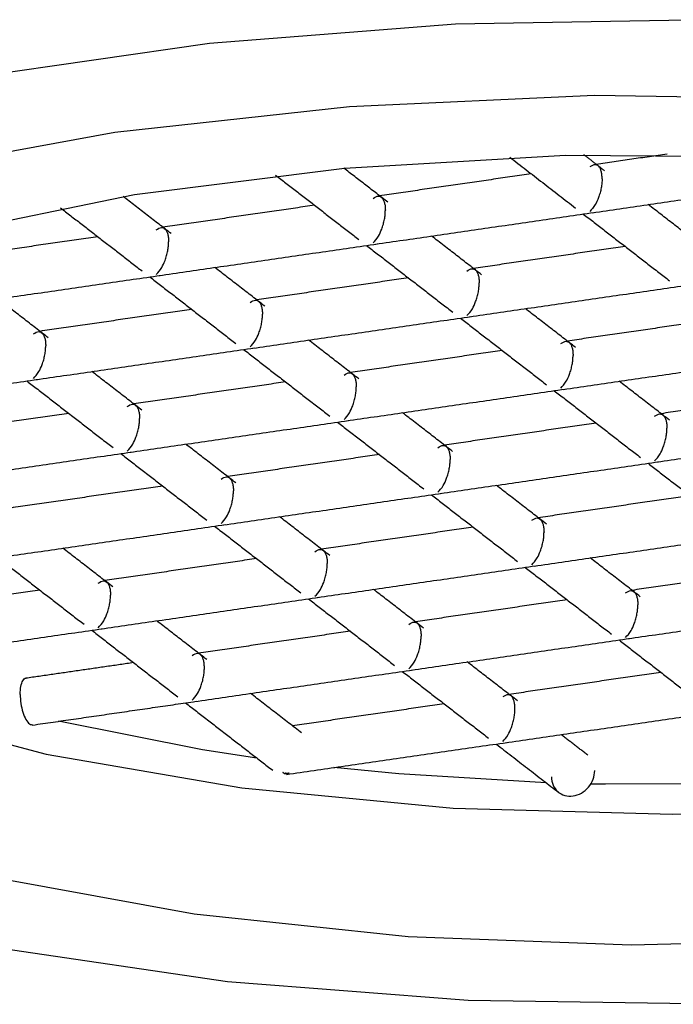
# Model space of a CAD drawing. Header units: millimetres. Extents: x 5307.743 to 5308.023, y 719.539 to 719.604.
# Tile 3 of 6: x 5307.84447 to 5307.85, y 719.55479 to 719.56313. Entities that reach past the tile are written whole.
import ezdxf

# ---------------------------------------------------------------- set-up
doc = ezdxf.new("R2010")
doc.units = ezdxf.units.MM
doc.layers.add('SANINDUSA', color=3, linetype='Continuous')

msp = doc.modelspace()

# ---------------------------------------------------------------- linework, layer by layer
at = {"layer": 'SANINDUSA', "flags": 128}
for points in [[(5307.858034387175, 719.5620503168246), (5307.856347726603, 719.5624905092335), (5307.854454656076, 719.5628234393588), (5307.852415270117, 719.5630385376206), (5307.850294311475, 719.5631289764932), (5307.848159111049, 719.5630918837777), (5307.846077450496, 719.5629284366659), (5307.844115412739, 719.5626438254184), (5307.842335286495, 719.5622470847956), (5307.84079357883, 719.5617508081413), (5307.839539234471, 719.5611707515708), (5307.838612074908, 719.5605253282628), (5307.838041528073, 719.5598350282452), (5307.837845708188, 719.5591217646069)], [(5307.838418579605, 719.5582074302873), (5307.838373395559, 719.5589079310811), (5307.838707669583, 719.559599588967), (5307.839410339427, 719.560259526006), (5307.84045816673, 719.560865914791), (5307.841816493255, 719.5613986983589), (5307.843440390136, 719.5618402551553), (5307.845276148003, 719.562175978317), (5307.847263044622, 719.5623947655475), (5307.849335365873, 719.5624893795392), (5307.851424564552, 719.5624566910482), (5307.853461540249, 719.5622977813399), (5307.855378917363, 719.5620179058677), (5307.857113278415, 719.561626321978), (5307.858607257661, 719.5611359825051)], [(5307.840668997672, 719.5573094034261), (5307.84008284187, 719.557915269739), (5307.83984954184, 719.5585473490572), (5307.83997752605, 719.5591827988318), (5307.84046217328, 719.5597986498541), (5307.841285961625, 719.5603726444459), (5307.84241912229, 719.5608840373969), (5307.84382069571, 719.5613143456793), (5307.845440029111, 719.561648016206), (5307.847218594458, 719.5618729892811), (5307.849092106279, 719.5619811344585), (5307.85099285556, 719.5619685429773), (5307.852852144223, 719.5618356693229), (5307.85460276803, 719.5615873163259), (5307.856181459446, 719.5612324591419)], [(5307.840351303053, 719.5596923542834), (5307.840346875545, 719.5595320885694), (5307.840558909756, 719.5589122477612), (5307.841127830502, 719.5583181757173), (5307.842031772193, 719.557772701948), (5307.843235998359, 719.5572967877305), (5307.844694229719, 719.5569087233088), (5307.846350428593, 719.5566234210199), (5307.848140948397, 719.5564518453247), (5307.849996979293, 719.5564005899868), (5307.851847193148, 719.5564716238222), (5307.853620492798, 719.5566622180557), (5307.855248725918, 719.5569650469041), (5307.856669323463, 719.557368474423), (5307.857827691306, 719.5578569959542), (5307.85867931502, 719.5584118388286), (5307.859191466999, 719.5590116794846), (5307.859344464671, 719.5596334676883), (5307.859340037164, 719.5596923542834)], [(5307.861272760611, 719.5590736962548), (5307.861317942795, 719.5583731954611), (5307.860983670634, 719.5576815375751), (5307.860280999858, 719.5570216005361), (5307.859233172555, 719.5564152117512), (5307.85787484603, 719.5558824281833), (5307.856250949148, 719.5554408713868), (5307.854415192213, 719.5551051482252), (5307.852428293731, 719.5548863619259), (5307.850355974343, 719.5547917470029), (5307.848266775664, 719.5548244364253), (5307.846229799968, 719.5549833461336), (5307.844312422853, 719.5552632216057), (5307.842578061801, 719.5556548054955), (5307.841084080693, 719.5561451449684)], [(5307.855084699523, 719.5557870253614), (5307.853378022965, 719.5555064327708), (5307.851543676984, 719.5553391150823), (5307.849647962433, 719.5552911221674), (5307.847759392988, 719.5553641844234), (5307.845946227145, 719.5555556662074), (5307.844273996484, 719.5558586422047), (5307.842803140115, 719.5562621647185), (5307.841586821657, 719.5567516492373), (5307.840668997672, 719.5573094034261)], [(5307.846477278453, 719.5568773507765), (5307.846017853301, 719.5569468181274), (5307.844798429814, 719.5571882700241)], [(5307.848927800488, 719.5566676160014), (5307.847680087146, 719.5567426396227), (5307.84712939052, 719.5567962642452)], [(5307.850428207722, 719.5566579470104), (5307.849430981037, 719.5566547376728), (5307.849302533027, 719.5566570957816)]]:
    msp.add_lwpolyline(points, dxfattribs=at)
at = {"layer": 'SANINDUSA'}
for points in [[(5307.848618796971, 719.5619653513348), (5307.849176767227, 719.5615336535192)], [(5307.849421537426, 719.5618500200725), (5307.849247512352, 719.5619846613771)], [(5307.849950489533, 719.5619904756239), (5307.849352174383, 719.5619036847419)], [(5307.84758620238, 719.5615837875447), (5307.847213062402, 719.5618724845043)], [(5307.846635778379, 719.5618133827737), (5307.847341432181, 719.5612674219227)], [(5307.848801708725, 719.561823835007), (5307.8475168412, 719.5616374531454)], [(5307.849320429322, 719.5614948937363), (5307.851166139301, 719.56176263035)], [(5307.845750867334, 719.5613175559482), (5307.845344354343, 719.5616320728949)], [(5307.844815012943, 719.5615358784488), (5307.845506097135, 719.5610011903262)], [(5307.846966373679, 719.5615576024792), (5307.845681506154, 719.5613712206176)], [(5307.850216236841, 719.561235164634), (5307.849792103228, 719.5615633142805)], [(5307.847485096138, 719.5612286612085), (5307.849330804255, 719.5614963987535)], [(5307.849241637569, 719.5614834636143), (5307.849971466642, 719.560918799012)], [(5307.845131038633, 719.5612913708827), (5307.843846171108, 719.5611049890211)], [(5307.848380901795, 719.5609689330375), (5307.847956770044, 719.5612970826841)], [(5307.845649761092, 719.560962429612), (5307.847495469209, 719.5612301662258)], [(5307.847406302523, 719.5612172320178), (5307.848136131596, 719.5606525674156)], [(5307.84959640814, 719.5612089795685), (5307.848311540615, 719.5610225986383)], [(5307.846545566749, 719.5607027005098), (5307.846121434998, 719.5610308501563)], [(5307.843814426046, 719.5606961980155), (5307.845660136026, 719.5609639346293)], [(5307.845570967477, 719.5609510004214), (5307.84630079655, 719.5603863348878)], [(5307.847761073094, 719.560942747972), (5307.846476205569, 719.5607563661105)], [(5307.848279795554, 719.5606138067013), (5307.850125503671, 719.5608815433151)], [(5307.844710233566, 719.5604364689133), (5307.844286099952, 719.5607646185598)], [(5307.849175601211, 719.5603540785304), (5307.84875146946, 719.5606822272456)], [(5307.845925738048, 719.5606765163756), (5307.844640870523, 719.560490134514)], [(5307.846444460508, 719.5603475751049), (5307.848290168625, 719.5606153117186)], [(5307.848201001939, 719.5606023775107), (5307.848930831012, 719.5600377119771)], [(5307.850391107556, 719.5605941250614), (5307.849106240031, 719.5604077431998)], [(5307.844609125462, 719.5600813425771), (5307.846454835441, 719.5603490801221)], [(5307.847340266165, 719.5600878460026), (5307.846916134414, 719.5604159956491)], [(5307.846365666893, 719.5603361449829), (5307.847095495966, 719.5597714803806)], [(5307.84855577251, 719.5603278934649), (5307.847270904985, 719.5601415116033)], [(5307.849074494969, 719.5599989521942), (5307.850920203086, 719.5602666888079)], [(5307.845504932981, 719.5598216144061), (5307.845080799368, 719.5601497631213)], [(5307.842773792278, 719.5598151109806), (5307.844619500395, 719.5600828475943)], [(5307.844530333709, 719.5600699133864), (5307.845260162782, 719.5595052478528)], [(5307.846720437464, 719.5600616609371), (5307.845435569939, 719.5598752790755)], [(5307.849970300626, 719.5597392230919), (5307.849546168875, 719.5600673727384)], [(5307.847239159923, 719.5597327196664), (5307.84908486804, 719.5600004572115)], [(5307.848995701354, 719.5599875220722), (5307.849725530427, 719.5594228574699)], [(5307.851185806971, 719.5599792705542), (5307.849900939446, 719.5597928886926)], [(5307.844885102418, 719.5597954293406), (5307.843600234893, 719.5596090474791)], [(5307.84813496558, 719.5594729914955), (5307.847710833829, 719.5598011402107)], [(5307.845403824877, 719.5594664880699), (5307.847249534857, 719.5597342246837)], [(5307.847160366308, 719.5597212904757), (5307.847890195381, 719.5591566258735)], [(5307.849350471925, 719.5597130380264), (5307.8480656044, 719.5595266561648)], [(5307.849869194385, 719.559384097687), (5307.851714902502, 719.5596518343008)], [(5307.846299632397, 719.5592067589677), (5307.845875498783, 719.5595349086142)], [(5307.843568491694, 719.5592002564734), (5307.845414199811, 719.5594679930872)], [(5307.845325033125, 719.559455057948), (5307.846054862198, 719.5588903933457)], [(5307.847515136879, 719.55944680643), (5307.846230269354, 719.5592604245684)], [(5307.848033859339, 719.5591178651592), (5307.849879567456, 719.559385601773)], [(5307.84979040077, 719.5593726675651), (5307.850520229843, 719.5588080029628)], [(5307.848929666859, 719.5588581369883), (5307.848505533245, 719.5591862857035)], [(5307.845679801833, 719.5591805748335), (5307.844394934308, 719.5589941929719)], [(5307.846198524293, 719.5588516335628), (5307.848044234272, 719.5591193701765)], [(5307.847955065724, 719.5591064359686), (5307.848684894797, 719.558541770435)], [(5307.850145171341, 719.5590981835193), (5307.848860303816, 719.5589118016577)], [(5307.84436319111, 719.558585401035), (5307.846208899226, 719.5588531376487)], [(5307.847094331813, 719.5585919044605), (5307.846670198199, 719.558920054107)], [(5307.846119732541, 719.5588402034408), (5307.846849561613, 719.5582755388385)], [(5307.848309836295, 719.5588319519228), (5307.84702496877, 719.5586455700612)], [(5307.848828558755, 719.5585030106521), (5307.850674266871, 719.5587707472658)], [(5307.845258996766, 719.558325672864), (5307.844834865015, 719.5586538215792)], [(5307.844284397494, 719.5585739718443), (5307.845014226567, 719.5580093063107)], [(5307.846474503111, 719.558565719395), (5307.845189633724, 719.5583793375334)], [(5307.849724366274, 719.5582432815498), (5307.84930023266, 719.5585714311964)], [(5307.846993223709, 719.5582367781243), (5307.848838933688, 719.5585045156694)], [(5307.848749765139, 719.5584915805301), (5307.849479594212, 719.5579269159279)], [(5307.850939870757, 719.5584833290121), (5307.849655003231, 719.5582969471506)], [(5307.844639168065, 719.5582994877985), (5307.84335430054, 719.558113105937)], [(5307.847889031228, 719.5579770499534), (5307.847464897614, 719.5583051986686)], [(5307.845157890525, 719.5579705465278), (5307.847003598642, 719.5582382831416)], [(5307.846914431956, 719.5582253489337), (5307.847644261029, 719.5576606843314)], [(5307.84910453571, 719.5582170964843), (5307.847819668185, 719.5580307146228)], [(5307.84962325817, 719.5578881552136), (5307.851468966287, 719.5581558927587)], [(5307.846053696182, 719.5577108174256), (5307.845629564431, 719.5580389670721)], [(5307.843322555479, 719.557704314), (5307.845168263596, 719.5579720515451)], [(5307.84507909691, 719.5579591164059), (5307.845808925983, 719.5573944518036)], [(5307.847269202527, 719.5579508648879), (5307.845984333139, 719.5577644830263)], [(5307.847787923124, 719.5576219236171), (5307.849633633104, 719.5578896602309)], [(5307.849544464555, 719.557876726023), (5307.850274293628, 719.5573120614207)], [(5307.845433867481, 719.5576846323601), (5307.844520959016, 719.5575522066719)], [(5307.848683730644, 719.5573621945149), (5307.84825959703, 719.5576903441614)], [(5307.845952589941, 719.5573556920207), (5307.847798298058, 719.5576234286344)], [(5307.847709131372, 719.5576104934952), (5307.848438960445, 719.5570458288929)], [(5307.849899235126, 719.5576022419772), (5307.848614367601, 719.5574158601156)], [(5307.844578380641, 719.5571563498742), (5307.845962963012, 719.5573571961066)], [(5307.846856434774, 719.5570897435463), (5307.846424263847, 719.557424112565)], [(5307.845873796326, 719.5573442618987), (5307.846611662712, 719.5567733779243)], [(5307.848063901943, 719.5573360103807), (5307.846779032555, 719.5571496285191)], [(5307.84858262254, 719.55700706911), (5307.850428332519, 719.5572748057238)], [(5307.849278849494, 719.5569017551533), (5307.849054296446, 719.5570754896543)], [(5307.846728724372, 719.5567381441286), (5307.848592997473, 719.5570085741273)], [(5307.848503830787, 719.556995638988), (5307.849034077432, 719.5565853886)], [(5307.846712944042, 719.5567429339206), (5307.846696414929, 719.5567557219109)], [(5307.846723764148, 719.5567510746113), (5307.846712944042, 719.5567429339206)], [(5307.846751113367, 719.5567484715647), (5307.846712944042, 719.5567429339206)]]:
    msp.add_open_spline(points, degree=1, dxfattribs=at)
for points, knots in [([(5307.849400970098, 719.5617816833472), (5307.849400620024, 719.5617932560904), (5307.849399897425, 719.5618171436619), (5307.849393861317, 719.5618474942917), (5307.849384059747, 719.5618728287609), (5307.849367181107, 719.5618951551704), (5307.849339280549, 719.5619074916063), (5307.849312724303, 719.561891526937), (5307.849296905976, 719.5618820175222)], [0, 0, 0, 0, 0.09925278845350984, 0.2048700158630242, 0.3198235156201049, 0.4464326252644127, 0.6702655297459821, 1, 1, 1, 1]), ([(5307.849400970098, 719.5617816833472), (5307.84940056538, 719.5617694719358), (5307.849399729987, 719.5617442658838), (5307.849393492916, 719.561703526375), (5307.849383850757, 719.5616617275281), (5307.849367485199, 719.5616112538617), (5307.849337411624, 719.5615498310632), (5307.849312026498, 719.5615218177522), (5307.849296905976, 719.5615051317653)], [0, 0, 0, 0, 0.09924632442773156, 0.2048582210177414, 0.3198117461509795, 0.4464309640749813, 0.670269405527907, 1, 1, 1, 1]), ([(5307.84746157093, 719.5616157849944), (5307.847476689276, 719.5616253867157), (5307.847502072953, 719.5616415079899), (5307.847532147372, 719.5616288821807), (5307.847548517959, 719.561606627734), (5307.847558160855, 719.5615813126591), (5307.847564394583, 719.5615509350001), (5307.8475652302, 719.5615270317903), (5307.847565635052, 719.5615154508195)], [0, 0, 0, 0, 0.3297004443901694, 0.553566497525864, 0.6801751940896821, 0.7951207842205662, 0.9007371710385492, 1, 1, 1, 1]), ([(5307.84746157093, 719.5612388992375), (5307.847477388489, 719.5612554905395), (5307.847503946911, 719.5612833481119), (5307.847531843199, 719.5613450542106), (5307.847548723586, 719.5613954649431), (5307.847558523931, 719.5614372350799), (5307.847564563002, 719.5614780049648), (5307.847565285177, 719.5615032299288), (5307.847565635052, 719.5615154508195)], [0, 0, 0, 0, 0.329694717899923, 0.5535728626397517, 0.6801641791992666, 0.7951165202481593, 0.9007388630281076, 0.9999999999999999, 0.9999999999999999, 0.9999999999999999, 0.9999999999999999]), ([(5307.845626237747, 719.5613495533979), (5307.845641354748, 719.5613591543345), (5307.845666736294, 719.5613752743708), (5307.845696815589, 719.5613626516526), (5307.845713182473, 719.5613403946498), (5307.845722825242, 719.5613150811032), (5307.845729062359, 719.5612847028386), (5307.845729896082, 719.5612607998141), (5307.845730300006, 719.561249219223)], [0, 0, 0, 0, 0.3296991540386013, 0.5535670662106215, 0.6801756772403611, 0.7951201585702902, 0.9007393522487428, 1, 1, 1, 1]), ([(5307.845626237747, 719.5609726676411), (5307.84564205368, 719.5609892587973), (5307.845668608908, 719.561017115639), (5307.845696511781, 719.5610788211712), (5307.845713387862, 719.5611292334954), (5307.845723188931, 719.561171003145), (5307.845729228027, 719.5612117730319), (5307.845729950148, 719.5612369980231), (5307.845730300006, 719.561249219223)], [0, 0, 0, 0, 0.3297039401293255, 0.5535786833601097, 0.6801688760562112, 0.7951195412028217, 0.9007379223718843, 0.9999999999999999, 0.9999999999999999, 0.9999999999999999, 0.9999999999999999]), ([(5307.848256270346, 719.5610009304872), (5307.848271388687, 719.561010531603), (5307.848296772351, 719.5610266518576), (5307.848326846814, 719.5610140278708), (5307.848343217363, 719.5609917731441), (5307.848352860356, 719.5609664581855), (5307.848359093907, 719.5609360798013), (5307.848359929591, 719.5609121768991), (5307.848360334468, 719.5609005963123)], [0, 0, 0, 0, 0.3297004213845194, 0.5535663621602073, 0.6801751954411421, 0.7951209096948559, 0.9007392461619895, 1, 1, 1, 1]), ([(5307.848256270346, 719.5606240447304), (5307.848272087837, 719.5606406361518), (5307.848298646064, 719.5606684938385), (5307.848326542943, 719.5607301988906), (5307.848343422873, 719.5607806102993), (5307.848353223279, 719.5608223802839), (5307.848359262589, 719.5608631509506), (5307.848359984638, 719.560888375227), (5307.848360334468, 719.5609005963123)], [0, 0, 0, 0, 0.3296930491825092, 0.5535683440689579, 0.6801611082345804, 0.7951128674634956, 0.900732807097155, 1, 1, 1, 1]), ([(5307.846420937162, 719.5607346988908), (5307.846436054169, 719.5607442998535), (5307.846461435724, 719.5607604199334), (5307.846491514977, 719.5607477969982), (5307.846507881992, 719.5607255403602), (5307.846517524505, 719.560700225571), (5307.84652376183, 719.5606698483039), (5307.846524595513, 719.5606459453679), (5307.846524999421, 719.5606343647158)], [0, 0, 0, 0, 0.3296992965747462, 0.5535673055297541, 0.6801759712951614, 0.7951219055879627, 0.9007393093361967, 0.9999999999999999, 0.9999999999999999, 0.9999999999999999, 0.9999999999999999]), ([(5307.846420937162, 719.5603578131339), (5307.846436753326, 719.5603744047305), (5307.846463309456, 719.5604022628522), (5307.846491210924, 719.5604639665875), (5307.846508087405, 719.560514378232), (5307.846517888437, 719.5605561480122), (5307.846523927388, 719.5605969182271), (5307.846524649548, 719.5606221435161), (5307.846524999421, 719.5606343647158)], [0, 0, 0, 0, 0.3296932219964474, 0.553571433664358, 0.6801614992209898, 0.7951139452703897, 0.9007363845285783, 1, 1, 1, 1]), ([(5307.844585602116, 719.560468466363), (5307.844600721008, 719.5604780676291), (5307.844626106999, 719.560494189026), (5307.844656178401, 719.5604815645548), (5307.84467254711, 719.5604593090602), (5307.844682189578, 719.5604339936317), (5307.844688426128, 719.5604036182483), (5307.844689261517, 719.5603797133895), (5307.844689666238, 719.560368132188)], [0, 0, 0, 0, 0.3296854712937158, 0.5535718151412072, 0.6801803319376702, 0.7951269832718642, 0.900745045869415, 1, 1, 1, 1]), ([(5307.844585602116, 719.5600915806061), (5307.844601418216, 719.5601081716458), (5307.844627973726, 719.5601360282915), (5307.844655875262, 719.5601977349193), (5307.844672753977, 719.5602481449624), (5307.844682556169, 719.5602899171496), (5307.844688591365, 719.5603306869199), (5307.84468931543, 719.5603559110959), (5307.844689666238, 719.560368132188)], [0, 0, 0, 0, 0.3297036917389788, 0.5535782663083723, 0.680169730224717, 0.7951154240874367, 0.9007335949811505, 0.9999999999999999, 0.9999999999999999, 0.9999999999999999, 0.9999999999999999]), ([(5307.849050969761, 719.5603860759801), (5307.849066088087, 719.560395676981), (5307.849091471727, 719.5604117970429), (5307.849121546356, 719.5603991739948), (5307.849137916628, 719.5603769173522), (5307.849147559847, 719.5603516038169), (5307.849153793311, 719.5603212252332), (5307.849154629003, 719.5602973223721), (5307.849155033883, 719.5602857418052)], [0, 0, 0, 0, 0.3297005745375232, 0.5535666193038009, 0.6801764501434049, 0.7951208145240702, 0.9007392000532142, 0.9999999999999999, 0.9999999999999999, 0.9999999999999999, 0.9999999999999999]), ([(5307.849050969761, 719.5600091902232), (5307.849066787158, 719.5600257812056), (5307.849093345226, 719.5600536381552), (5307.849121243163, 719.5601153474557), (5307.849138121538, 719.5601657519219), (5307.849147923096, 719.5602075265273), (5307.849153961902, 719.5602482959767), (5307.849154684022, 719.5602735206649), (5307.849155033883, 719.5602857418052)], [0, 0, 0, 0, 0.3296917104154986, 0.5535660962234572, 0.6801648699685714, 0.7951112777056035, 0.9007332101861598, 1, 1, 1, 1]), ([(5307.847215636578, 719.5601198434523), (5307.847230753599, 719.5601294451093), (5307.847256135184, 719.560145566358), (5307.847286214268, 719.5601329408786), (5307.847302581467, 719.5601106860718), (5307.847312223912, 719.5600853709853), (5307.847318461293, 719.5600549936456), (5307.847319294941, 719.5600310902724), (5307.847319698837, 719.5600195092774)], [0, 0, 0, 0, 0.3296990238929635, 0.5535669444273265, 0.6801744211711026, 0.7951201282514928, 0.9007373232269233, 1, 1, 1, 1]), ([(5307.847215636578, 719.5597429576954), (5307.847231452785, 719.5597595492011), (5307.847258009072, 719.5597874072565), (5307.847285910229, 719.5598491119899), (5307.84730278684, 719.5598995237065), (5307.847312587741, 719.5599412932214), (5307.847318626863, 719.5599820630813), (5307.84731934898, 719.5600072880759), (5307.847319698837, 719.5600195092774)], [0, 0, 0, 0, 0.3296934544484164, 0.5535735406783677, 0.680163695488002, 0.7951162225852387, 0.9007363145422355, 1, 1, 1, 1]), ([(5307.845380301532, 719.5598536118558), (5307.845395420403, 719.5598632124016), (5307.845420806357, 719.5598793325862), (5307.84545087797, 719.5598667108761), (5307.845467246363, 719.5598444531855), (5307.845476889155, 719.5598191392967), (5307.845483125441, 719.5597887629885), (5307.845483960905, 719.5597648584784), (5307.845484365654, 719.5597532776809)], [0, 0, 0, 0, 0.3296856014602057, 0.5535719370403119, 0.6801815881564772, 0.7951270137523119, 0.9007470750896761, 1, 1, 1, 1]), ([(5307.849845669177, 719.5597712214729), (5307.849860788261, 719.5597808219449), (5307.849886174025, 719.5597969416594), (5307.849916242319, 719.5597843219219), (5307.849932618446, 719.5597620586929), (5307.849942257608, 719.559736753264), (5307.849948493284, 719.5597063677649), (5307.849949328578, 719.5596824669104), (5307.849949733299, 719.5596708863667)], [0, 0, 0, 0, 0.329698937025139, 0.5535824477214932, 0.6801734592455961, 0.7951341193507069, 0.9007375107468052, 1, 1, 1, 1]), ([(5307.845380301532, 719.559476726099), (5307.845396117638, 719.5594933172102), (5307.845422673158, 719.5595211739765), (5307.845450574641, 719.5595828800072), (5307.845467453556, 719.5596332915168), (5307.845477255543, 719.5596750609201), (5307.845483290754, 719.5597158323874), (5307.845484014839, 719.5597410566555), (5307.845484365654, 719.5597532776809)], [0, 0, 0, 0, 0.3297022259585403, 0.5535758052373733, 0.6801667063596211, 0.7951144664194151, 0.9007340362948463, 1, 1, 1, 1]), ([(5307.849845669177, 719.5593943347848), (5307.849861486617, 719.5594109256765), (5307.849888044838, 719.5594387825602), (5307.849915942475, 719.559500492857), (5307.849932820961, 719.5595508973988), (5307.849942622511, 719.5595926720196), (5307.84994866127, 719.5596334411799), (5307.849949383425, 719.5596586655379), (5307.849949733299, 719.5596708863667)], [0, 0, 0, 0, 0.32969193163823, 0.5535681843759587, 0.680167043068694, 0.7951135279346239, 0.9007355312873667, 1, 1, 1, 1]), ([(5307.848010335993, 719.5595049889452), (5307.848025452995, 719.5595145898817), (5307.848050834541, 719.559530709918), (5307.848080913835, 719.5595180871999), (5307.84809728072, 719.5594958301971), (5307.848106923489, 719.5594705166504), (5307.848113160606, 719.5594401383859), (5307.848113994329, 719.5594162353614), (5307.848114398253, 719.5594046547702)], [0, 0, 0, 0, 0.3296991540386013, 0.5535670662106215, 0.6801756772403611, 0.7951201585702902, 0.9007393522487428, 1, 1, 1, 1]), ([(5307.848010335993, 719.5591281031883), (5307.848026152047, 719.5591446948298), (5307.848052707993, 719.5591725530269), (5307.848080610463, 719.5592342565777), (5307.848097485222, 719.5592846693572), (5307.848107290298, 719.5593264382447), (5307.848113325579, 719.5593672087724), (5307.848114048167, 719.5593924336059), (5307.848114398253, 719.5594046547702)], [0, 0, 0, 0, 0.3296932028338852, 0.5535714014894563, 0.6801635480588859, 0.795117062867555, 0.9007363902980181, 1, 1, 1, 1]), ([(5307.846175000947, 719.5592387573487), (5307.846190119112, 719.5592483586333), (5307.846215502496, 719.5592644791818), (5307.846245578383, 719.5592518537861), (5307.84626194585, 719.5592295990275), (5307.846271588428, 719.5592042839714), (5307.846277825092, 719.5591739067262), (5307.846278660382, 719.5591500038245), (5307.846279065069, 719.5591384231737)], [0, 0, 0, 0, 0.3297011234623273, 0.5535678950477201, 0.680175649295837, 0.7951216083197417, 0.9007390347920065, 1, 1, 1, 1]), ([(5307.846175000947, 719.5588618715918), (5307.846190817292, 719.5588784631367), (5307.846217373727, 719.5589063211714), (5307.84624527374, 719.5589680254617), (5307.846262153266, 719.559018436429), (5307.846271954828, 719.559060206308), (5307.846277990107, 719.5591009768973), (5307.846278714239, 719.5591262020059), (5307.846279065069, 719.5591384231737)], [0, 0, 0, 0, 0.3296929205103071, 0.5535709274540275, 0.6801622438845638, 0.7951145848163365, 0.9007362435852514, 1, 1, 1, 1]), ([(5307.848805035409, 719.558890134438), (5307.848820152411, 719.5588997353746), (5307.848845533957, 719.5589158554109), (5307.848875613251, 719.5589032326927), (5307.848891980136, 719.5588809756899), (5307.848901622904, 719.5588556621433), (5307.848907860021, 719.5588252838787), (5307.848908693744, 719.5588013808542), (5307.848909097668, 719.5587898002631)], [0, 0, 0, 0, 0.3296991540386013, 0.5535670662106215, 0.6801756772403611, 0.7951201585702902, 0.9007393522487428, 1, 1, 1, 1]), ([(5307.848805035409, 719.5585132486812), (5307.848820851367, 719.558529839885), (5307.848847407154, 719.558557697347), (5307.848875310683, 719.5586194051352), (5307.848892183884, 719.5586698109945), (5307.848901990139, 719.5587115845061), (5307.848908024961, 719.5587523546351), (5307.848908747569, 719.5587775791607), (5307.848909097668, 719.5587898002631)], [0, 0, 0, 0, 0.3296903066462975, 0.55356653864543, 0.6801640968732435, 0.7951117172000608, 0.9007330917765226, 1, 1, 1, 1]), ([(5307.846969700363, 719.5586239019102), (5307.846984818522, 719.5586335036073), (5307.847010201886, 719.5586496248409), (5307.847040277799, 719.5586369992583), (5307.847056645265, 719.5586147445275), (5307.847066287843, 719.5585894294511), (5307.847072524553, 719.5585590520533), (5307.84707335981, 719.5585351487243), (5307.847073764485, 719.5585235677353)], [0, 0, 0, 0, 0.3297006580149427, 0.5535668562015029, 0.6801742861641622, 0.7951199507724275, 0.9007371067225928, 0.9999999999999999, 0.9999999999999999, 0.9999999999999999, 0.9999999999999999]), ([(5307.846969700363, 719.5582470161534), (5307.846985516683, 719.5582636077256), (5307.847012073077, 719.5582914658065), (5307.84703997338, 719.5583531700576), (5307.847056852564, 719.5584035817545), (5307.847066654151, 719.5584453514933), (5307.847072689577, 719.5584861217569), (5307.847073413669, 719.5585113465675), (5307.847073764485, 719.5585235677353)], [0, 0, 0, 0, 0.3296930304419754, 0.5535711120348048, 0.6801645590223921, 0.7951169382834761, 0.9007362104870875, 1, 1, 1, 1]), ([(5307.845134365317, 719.5583576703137), (5307.845149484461, 719.5583672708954), (5307.845174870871, 719.5583833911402), (5307.845204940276, 719.5583707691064), (5307.845221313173, 719.5583485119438), (5307.845230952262, 719.5583231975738), (5307.845237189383, 719.5582928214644), (5307.845238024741, 719.5582689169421), (5307.845238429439, 719.5582573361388)], [0, 0, 0, 0, 0.3296855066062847, 0.5535717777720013, 0.6801827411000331, 0.7951270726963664, 0.9007471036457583, 1, 1, 1, 1]), ([(5307.849599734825, 719.5582752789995), (5307.849614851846, 719.5582848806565), (5307.84964023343, 719.5583010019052), (5307.849670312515, 719.5582883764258), (5307.849686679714, 719.558266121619), (5307.849696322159, 719.5582408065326), (5307.84970255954, 719.5582104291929), (5307.849703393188, 719.5581865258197), (5307.849703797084, 719.5581749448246)], [0, 0, 0, 0, 0.3296990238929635, 0.5535669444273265, 0.6801744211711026, 0.7951201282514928, 0.9007373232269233, 1, 1, 1, 1]), ([(5307.845134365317, 719.5579807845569), (5307.845150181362, 719.557997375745), (5307.845176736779, 719.55802523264), (5307.84520463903, 719.5580869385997), (5307.845221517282, 719.5581373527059), (5307.845231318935, 719.5581791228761), (5307.845237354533, 719.5582198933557), (5307.845238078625, 719.5582451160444), (5307.845238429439, 719.5582573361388)], [0, 0, 0, 0, 0.3297025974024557, 0.5535764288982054, 0.6801737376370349, 0.795126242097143, 0.9007410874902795, 0.9999999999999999, 0.9999999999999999, 0.9999999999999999, 0.9999999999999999]), ([(5307.849599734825, 719.5578983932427), (5307.849615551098, 719.5579149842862), (5307.849642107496, 719.5579428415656), (5307.849670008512, 719.5580045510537), (5307.84968688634, 719.558054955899), (5307.849696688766, 719.5580967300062), (5307.849702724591, 719.5581374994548), (5307.849703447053, 719.5581627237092), (5307.849703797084, 719.5581749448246)], [0, 0, 0, 0, 0.329690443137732, 0.5535684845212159, 0.6801674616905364, 0.7951140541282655, 0.9007330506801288, 1, 1, 1, 1]), ([(5307.847764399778, 719.5580090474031), (5307.847779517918, 719.5580186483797), (5307.847804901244, 719.558034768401), (5307.847834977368, 719.5580221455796), (5307.847851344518, 719.5579998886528), (5307.84786098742, 719.5579745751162), (5307.847867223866, 719.5579441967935), (5307.847868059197, 719.5579202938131), (5307.8478684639, 719.5579087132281)], [0, 0, 0, 0, 0.3297007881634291, 0.5535669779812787, 0.6801755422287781, 0.7951199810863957, 0.9007391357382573, 1, 1, 1, 1]), ([(5307.847764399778, 719.5576321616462), (5307.847780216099, 719.5576487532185), (5307.847806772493, 719.5576766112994), (5307.847834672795, 719.5577383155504), (5307.847851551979, 719.5577887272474), (5307.847861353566, 719.5578304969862), (5307.847867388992, 719.5578712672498), (5307.847868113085, 719.5578964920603), (5307.8478684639, 719.5579087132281)], [0, 0, 0, 0, 0.3296930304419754, 0.5535711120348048, 0.6801645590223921, 0.7951169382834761, 0.9007362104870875, 1, 1, 1, 1]), ([(5307.846033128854, 719.5576424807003), (5307.846032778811, 719.5576540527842), (5307.84603205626, 719.5576779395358), (5307.846026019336, 719.5577082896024), (5307.846016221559, 719.5577336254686), (5307.845999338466, 719.5577559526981), (5307.845971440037, 719.5577682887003), (5307.845944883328, 719.5577523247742), (5307.845929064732, 719.5577428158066)], [0, 0, 0, 0, 0.09924863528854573, 0.2048660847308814, 0.319820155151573, 0.446431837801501, 0.6702652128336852, 1, 1, 1, 1]), ([(5307.845929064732, 719.5573659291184), (5307.845944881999, 719.5573825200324), (5307.845971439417, 719.5574103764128), (5307.845999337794, 719.5574720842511), (5307.846016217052, 719.5575224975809), (5307.846026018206, 719.5575642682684), (5307.846032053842, 719.5576050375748), (5307.846032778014, 719.5576302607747), (5307.846033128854, 719.5576424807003)], [0, 0, 0, 0, 0.3297058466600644, 0.5535808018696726, 0.680176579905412, 0.7951318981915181, 0.9007472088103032, 1, 1, 1, 1]), ([(5307.844473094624, 719.5574161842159), (5307.844474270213, 719.557440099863), (5307.844476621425, 719.5574879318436), (5307.84449527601, 719.5575337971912), (5307.844512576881, 719.5575554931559), (5307.844523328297, 719.5575519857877), (5307.844523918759, 719.5575517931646)], [0, 0, 0, 0, 0.3269966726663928, 0.6540027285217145, 0.980997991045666, 1, 1, 1, 1]), ([(5307.844473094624, 719.5574161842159), (5307.844474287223, 719.5573906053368), (5307.844476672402, 719.5573394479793), (5307.844495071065, 719.5572623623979), (5307.844521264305, 719.5572006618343), (5307.844552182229, 719.5571605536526), (5307.844571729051, 719.5571585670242), (5307.844581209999, 719.5571576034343)], [0, 0, 0, 0, 0.202351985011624, 0.4047008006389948, 0.6070464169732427, 0.80940266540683, 1, 1, 1, 1]), ([(5307.848663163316, 719.557293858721), (5307.84866281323, 719.5573054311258), (5307.848662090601, 719.5573293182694), (5307.848656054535, 719.5573596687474), (5307.848646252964, 719.557385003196), (5307.848629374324, 719.5574073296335), (5307.848601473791, 719.5574196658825), (5307.848574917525, 719.5574037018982), (5307.848559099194, 719.5573941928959)], [0, 0, 0, 0, 0.09925086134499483, 0.2048683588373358, 0.3198221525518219, 0.44643158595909, 0.6702650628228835, 1, 1, 1, 1]), ([(5307.848559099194, 719.5570173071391), (5307.848574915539, 719.5570338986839), (5307.848601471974, 719.5570617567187), (5307.848629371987, 719.5571234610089), (5307.848646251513, 719.5571738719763), (5307.848656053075, 719.5572156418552), (5307.848662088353, 719.5572564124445), (5307.848662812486, 719.5572816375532), (5307.848663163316, 719.557293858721)], [0, 0, 0, 0, 0.3296929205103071, 0.5535709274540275, 0.6801622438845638, 0.7951145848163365, 0.9007362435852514, 1, 1, 1, 1]), ([(5307.848971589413, 719.5567179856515), (5307.848974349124, 719.5566937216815), (5307.84897986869, 719.5566451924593), (5307.849022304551, 719.5565886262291), (5307.849082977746, 719.5565555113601), (5307.849155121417, 719.5565512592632), (5307.849227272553, 719.5565764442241), (5307.849287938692, 719.5566271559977), (5307.849330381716, 719.5566960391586), (5307.849335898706, 719.5567461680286), (5307.849338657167, 719.5567712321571)], [0, 0, 0, 0, 0.1249985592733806, 0.2500037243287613, 0.374999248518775, 0.5000013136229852, 0.6249993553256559, 0.7499994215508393, 0.8750012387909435, 1, 1, 1, 1])]:
    msp.add_open_spline(points, degree=3, knots=knots, dxfattribs=at)

doc.saveas('drawing.dxf')
